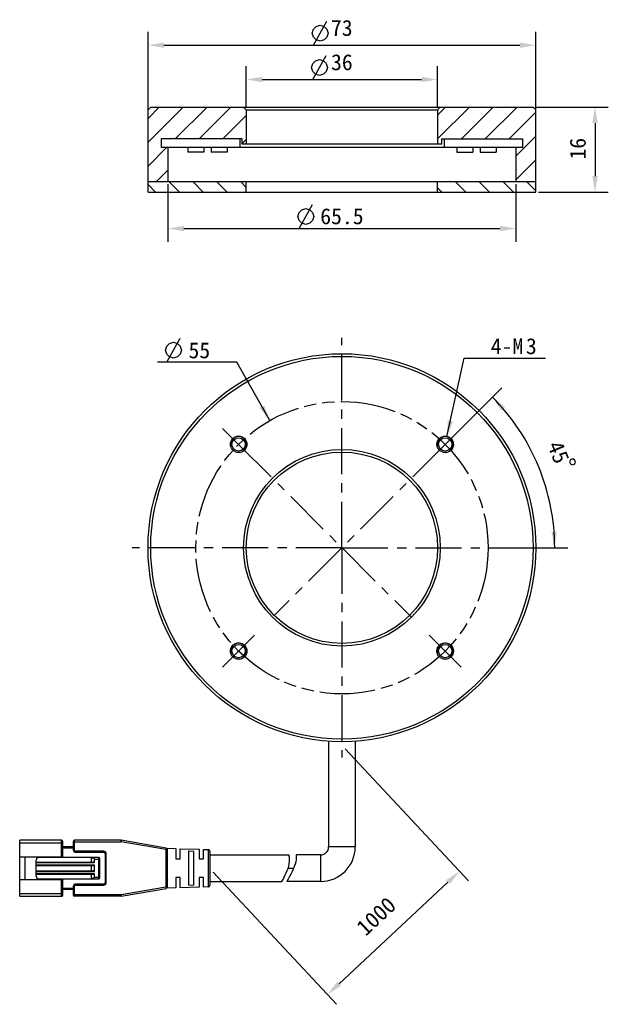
# Model space of a CAD drawing. Header units: millimetres. Extents: x 108 to 219, y 60 to 245.
import ezdxf
from ezdxf.enums import TextEntityAlignment as Align

# ---------------------------------------------------------------- set-up
doc = ezdxf.new("R2010")
doc.units = ezdxf.units.MM
doc.header["$LTSCALE"] = 23.1
doc.header["$PDMODE"] = 3
doc.header["$PDSIZE"] = 8
doc.linetypes.add('CENTER', pattern=[0.6, 0.375, -0.075, 0.075, -0.075])
doc.linetypes.add('PHANTOM', pattern=[0.8, 0.45, -0.05, 0.1, -0.05, 0.1, -0.05])
doc.layers.get('0').update_dxf_attribs({"linetype": 'CONTINUOUS'})
doc.layers.get('Defpoints').update_dxf_attribs({"linetype": 'CONTINUOUS'})
for name, color, linetype in [('00_COMPONENTS', 7, 'CONTINUOUS'), ('03_ALL_AXES', 7, 'CONTINUOUS'), ('07_ALL_HOLES', 7, 'CONTINUOUS'), ('51__DRAFT_DIMS', 7, 'CONTINUOUS')]:
    doc.layers.add(name, color=color, linetype=linetype)
doc.styles.get("Standard").update_dxf_attribs({"font": 'simfang.ttf'})
doc.dimstyles.new('DIMSTYLE_1', dxfattribs={"dimtxt": 3, "dimasz": 3, "dimexe": 2.5, "dimexo": 0.5, "dimgap": 0.75, "dimtad": 1, "dimdsep": 46, "dimtxsty": 'STANDARD', "dimblk": '_FILLED', "dimblk1": '_FILLED', "dimblk2": '_FILLED', "dimcen": 0.09, "dimclrt": 3, "dimazin": 2, "dimtp": 0.3, "dimtm": 0.3, "dimtfac": 1, "dimtofl": 0, "dimtmove": 0, "dimatfit": 3, "dimldrblk": '_FILLED', "dimfxl": 1, "dimtolj": 1, "dimarcsym": 0})
doc.dimstyles.new('DIMSTYLE_2', dxfattribs={"dimtxt": 3, "dimasz": 3, "dimexe": 2.5, "dimexo": 0.5, "dimgap": 0.75, "dimtad": 1, "dimdsep": 46, "dimtxsty": 'STANDARD', "dimblk": '_FILLED', "dimblk1": '_FILLED', "dimblk2": '_FILLED', "dimcen": 0.09, "dimclrt": 3, "dimazin": 2, "dimtp": 0.2, "dimtm": 0.2, "dimtfac": 1, "dimtofl": 0, "dimtmove": 0, "dimatfit": 3, "dimldrblk": '_FILLED', "dimfxl": 1, "dimtolj": 1, "dimarcsym": 0})
doc.dimstyles.new('DIMSTYLE_3', dxfattribs={"dimtxt": 3, "dimasz": 3, "dimexe": 2.5, "dimexo": 0.5, "dimgap": 3, "dimtad": 1, "dimdec": 1, "dimdsep": 46, "dimtxsty": 'STANDARD', "dimblk": '_FILLED', "dimblk1": '_FILLED', "dimblk2": '_FILLED', "dimcen": 0.09, "dimclrt": 3, "dimazin": 2, "dimtp": 0.5, "dimtm": 0.5, "dimtfac": 1, "dimtdec": -1, "dimtofl": 0, "dimtmove": 0, "dimatfit": 3, "dimldrblk": '_FILLED', "dimfxl": 1, "dimtolj": 1, "dimarcsym": 0})
doc.dimstyles.new('DIMSTYLE_4', dxfattribs={"dimtxt": 3, "dimasz": 3, "dimexe": 2.5, "dimexo": 0.5, "dimtad": 1, "dimdsep": 46, "dimtxsty": 'STANDARD', "dimblk": '_FILLED', "dimblk1": '_FILLED', "dimblk2": '_FILLED', "dimcen": 0.09, "dimclrt": 3, "dimazin": 2, "dimtp": 0.1, "dimtm": 0.1, "dimtfac": 1, "dimtofl": 0, "dimtmove": 0, "dimatfit": 1, "dimldrblk": '_FILLED', "dimfxl": 1, "dimtolj": 1, "dimarcsym": 0})

# ---------------------------------------------------------------- blocks, each defined once
blk = doc.blocks.new('_FILLED')
at = {"color": 0, "linetype": 'ByBlock'}
blk.add_solid([(0, 0), (-1, 0.167), (-1, -0.167)], dxfattribs=at)
blk = doc.blocks.new('*D1')
at = {"layer": '51__DRAFT_DIMS', "color": 0, "lineweight": -2}
for p, q in [((131.95, 227.37), (131.95, 242.51)), ((204.95, 227.37), (204.95, 242.51)), ((134.95, 240.01), (201.95, 240.01))]:
    blk.add_line(p, q, dxfattribs=at)
at = {"layer": 'Defpoints', "color": 0}
for p in [(204.95, 240.01), (131.95, 226.87), (204.95, 226.87)]:
    blk.add_point(p, dxfattribs=at)
at = {"layer": '51__DRAFT_DIMS', "color": 0, "linetype": 'ByBlock', "lineweight": -2, "xscale": 3, "yscale": 3, "zscale": 3, "rotation": 180}
blk.add_blockref('_FILLED', (131.95, 240.01), dxfattribs=at)
at = {"layer": '51__DRAFT_DIMS', "color": 0, "linetype": 'ByBlock', "lineweight": -2, "xscale": 3, "yscale": 3, "zscale": 3}
blk.add_blockref('_FILLED', (204.95, 240.01), dxfattribs=at)
at = {"layer": '51__DRAFT_DIMS', "color": 3, "insert": (168.42, 244.76), "char_height": 3, "attachment_point": 2, "line_spacing_factor": 0.9}
blk.add_mtext('\\A1;73', dxfattribs=at)
blk = doc.blocks.new('*D2')
at = {"layer": '51__DRAFT_DIMS', "color": 0, "lineweight": -2}
for p, q in [((150.45, 228.37), (150.45, 236.06)), ((186.45, 228.37), (186.45, 236.06)), ((153.45, 233.56), (183.45, 233.56))]:
    blk.add_line(p, q, dxfattribs=at)
at = {"layer": 'Defpoints', "color": 0}
for p in [(186.45, 233.56), (150.45, 227.87), (186.45, 227.87)]:
    blk.add_point(p, dxfattribs=at)
at = {"layer": '51__DRAFT_DIMS', "color": 0, "linetype": 'ByBlock', "lineweight": -2, "xscale": 3, "yscale": 3, "zscale": 3, "rotation": 180}
blk.add_blockref('_FILLED', (150.45, 233.56), dxfattribs=at)
at = {"layer": '51__DRAFT_DIMS', "color": 0, "linetype": 'ByBlock', "lineweight": -2, "xscale": 3, "yscale": 3, "zscale": 3}
blk.add_blockref('_FILLED', (186.45, 233.56), dxfattribs=at)
at = {"layer": '51__DRAFT_DIMS', "color": 3, "insert": (168.44, 238.31), "char_height": 3, "attachment_point": 2, "line_spacing_factor": 0.9}
blk.add_mtext('\\A1;36', dxfattribs=at)
blk = doc.blocks.new('*D3')
at = {"layer": '51__DRAFT_DIMS', "color": 0, "lineweight": -2}
for p, q in [((204.95, 228.37), (218.59, 228.37)), ((216.09, 225.37), (216.09, 215.37)), ((205.45, 212.37), (218.59, 212.37))]:
    blk.add_line(p, q, dxfattribs=at)
at = {"layer": 'Defpoints', "color": 0}
for p in [(204.45, 228.37), (204.95, 212.37), (216.09, 212.37)]:
    blk.add_point(p, dxfattribs=at)
at = {"layer": '51__DRAFT_DIMS', "color": 0, "linetype": 'ByBlock', "lineweight": -2, "xscale": 3, "yscale": 3, "zscale": 3}
for p, rotation in [((216.09, 228.37), 90), ((216.09, 212.37), 270)]:
    blk.add_blockref('_FILLED', p, dxfattribs=dict(at, rotation=rotation))
at = {"layer": '51__DRAFT_DIMS', "color": 3, "insert": (211.34, 220.53), "char_height": 3, "attachment_point": 2, "rotation": 90, "line_spacing_factor": 0.9}
blk.add_mtext('\\A1;16', dxfattribs=at)
blk = doc.blocks.new('*D4')
at = {"layer": '51__DRAFT_DIMS', "color": 4}
for p, q in [((188.25, 165.25), (198.53, 175.54)), ((196.56, 145.45), (211, 145.45))]:
    blk.add_line(p, q, dxfattribs=at)
for start, end in [(22.5, 45), (0, 22.5)]:
    blk.add_arc((168.45, 145.45), 40.05, start, end, dxfattribs=at)
for points in [[(199.17, 171.91), (196.77, 173.77), (198.44, 171.23)], [(207.88, 148.43), (208.5, 145.45), (208.88, 148.47)]]:
    blk.add_solid(points, dxfattribs=at)
at = {"layer": '51__DRAFT_DIMS', "color": 3}
blk.add_text('45', height=3, rotation=-67.5, dxfattribs=at).set_placement((207.84, 162.85), align=Align.CENTER)
blk = doc.blocks.new('*D5')
at = {"layer": '51__DRAFT_DIMS', "color": 4}
for p, q in [((188.22, 166.36), (191.47, 181.13)), ((191.47, 181.13), (194.97, 181.13)), ((194.97, 181.13), (206.78, 181.13))]:
    blk.add_line(p, q, dxfattribs=at)
at = {"layer": '51__DRAFT_DIMS', "color": 4, "xscale": 3, "yscale": 3, "zscale": 3, "rotation": 257.5763800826}
blk.add_blockref('_FILLED', (188.22, 166.36), dxfattribs=at)
at = {"layer": '51__DRAFT_DIMS', "color": 3}
for s, p in [('4-M', (196.47, 181.88)), ('3', (203.08, 181.88))]:
    blk.add_text(s, height=3, dxfattribs=at).set_placement(p)
blk = doc.blocks.new('*D7')
at = {"color": 4}
for p, q in [((145.15, 180.35), (133.75, 180.35)), ((148.65, 180.35), (145.15, 180.35)), ((154.88, 169.37), (148.65, 180.35))]:
    blk.add_line(p, q, dxfattribs=at)
at = {"color": 4, "xscale": 3, "yscale": 3, "zscale": 3, "rotation": 299.564649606}
blk.add_blockref('_FILLED', (154.88, 169.37), dxfattribs=at)
at = {"color": 3}
blk.add_text('55', height=3, dxfattribs=at).set_placement((143.65, 181.1), align=Align.RIGHT)
blk = doc.blocks.new('*D34')
at = {"layer": '51__DRAFT_DIMS', "color": 0, "lineweight": -2}
for p, q in [((169.08, 107.62), (192.3, 82.75)), ((144.22, 84.42), (167.44, 59.54)), ((167.93, 63.42), (188.4, 82.53))]:
    blk.add_line(p, q, dxfattribs=at)
at = {"layer": 'Defpoints', "color": 0}
for p in [(168.74, 107.99), (143.88, 84.78), (190.59, 84.58)]:
    blk.add_point(p, dxfattribs=at)
at = {"layer": '51__DRAFT_DIMS', "color": 0, "linetype": 'ByBlock', "lineweight": -2, "xscale": 3, "yscale": 3, "zscale": 3}
for p, rotation in [((190.59, 84.58), 43.0300436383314), ((165.73, 61.37), 223.0300436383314)]:
    blk.add_blockref('_FILLED', p, dxfattribs=dict(at, rotation=rotation))
at = {"layer": '51__DRAFT_DIMS', "color": 3, "insert": (174.9, 76.11), "char_height": 3, "attachment_point": 5, "rotation": 43.03}
blk.add_mtext('\\A1;1000{}{{\\H0.7x;}{}}', dxfattribs=at)
blk = doc.blocks.new('*D35')
at = {"layer": '51__DRAFT_DIMS', "color": 0, "lineweight": -2}
for p, q in [((135.7, 213.87), (135.7, 203.02)), ((201.2, 213.87), (201.2, 203.02)), ((138.7, 205.52), (198.2, 205.52))]:
    blk.add_line(p, q, dxfattribs=at)
at = {"layer": 'Defpoints', "color": 0}
for p in [(135.7, 214.37), (201.2, 214.37), (201.2, 205.52)]:
    blk.add_point(p, dxfattribs=at)
at = {"layer": '51__DRAFT_DIMS', "color": 0, "linetype": 'ByBlock', "lineweight": -2, "xscale": 3, "yscale": 3, "zscale": 3, "rotation": 180}
blk.add_blockref('_FILLED', (135.7, 205.52), dxfattribs=at)
at = {"layer": '51__DRAFT_DIMS', "color": 0, "linetype": 'ByBlock', "lineweight": -2, "xscale": 3, "yscale": 3, "zscale": 3}
blk.add_blockref('_FILLED', (201.2, 205.52), dxfattribs=at)
at = {"layer": '51__DRAFT_DIMS', "color": 3, "insert": (168.45, 207.8), "char_height": 3, "attachment_point": 5}
blk.add_mtext('\\A1;65.5', dxfattribs=at)

msp = doc.modelspace()

# ---------------------------------------------------------------- hatches: boundary and pattern name
h = msp.add_hatch()
h.set_pattern_fill('ANSI31', color=256)
h.paths.add_polyline_path([(134.44915, 220.7683), (134.44915, 222.3683), (149.19915, 222.3683), (149.64915, 222.3683), (149.64915, 221.3683), (150.44915, 221.3683), (150.44915, 227.8683), (149.94915, 228.3683), (132.44915, 228.3683), (131.94915, 227.8683), (131.94915, 214.3683), (135.69915, 214.3683), (135.69915, 220.7683)])
h.paths.add_polyline_path([(201.19915, 214.3683), (204.94915, 214.3683), (204.94915, 227.8683), (204.44915, 228.3683), (186.94915, 228.3683), (186.44915, 227.8683), (186.44915, 221.3683), (187.24915, 221.3683), (187.24915, 222.3683), (187.69915, 222.3683), (202.44915, 222.3683), (202.44915, 220.7683), (201.19915, 220.7683)])
h = msp.add_hatch()
h.set_pattern_fill('ANSI31', color=256, angle=90)
h.paths.add_polyline_path([(131.94915, 212.3683), (150.44915, 212.3683), (150.44915, 214.3683), (135.69915, 214.3683), (131.94915, 214.3683)])
h.paths.add_polyline_path([(204.94915, 212.3683), (204.94915, 214.3683), (201.19915, 214.3683), (186.44915, 214.3683), (186.44915, 212.3683)])

# ---------------------------------------------------------------- linework, layer by layer
at = {"color": 3}
for p, q in [((163.08351, 240.00537), (165.58351, 244.50537)), ((162.9876, 233.55944), (165.4876, 238.05943)), ((160.38597, 205.52129), (162.88598, 210.02128)), ((135.4953, 180.35382), (137.9953, 184.85381))]:
    msp.add_line(p, q, dxfattribs=at)
for p, q in [((149.64915, 221.3683), (149.64915, 222.3683)), ((187.24915, 221.3683), (187.24915, 222.3683))]:
    msp.add_line(p, q)
for points in [[(162.8335, 242.25538), (163.08351, 243.00537), (163.5835, 243.50537), (164.33351, 243.75537), (165.08351, 243.50537), (165.58351, 243.00537), (165.8335, 242.25538), (165.58351, 241.50537), (165.08351, 241.00537), (164.33351, 240.75537), (163.5835, 241.00537), (163.08351, 241.50537), (162.8335, 242.25538)], [(162.73759, 235.80944), (162.9876, 236.55944), (163.48759, 237.05943), (164.2376, 237.30944), (164.98759, 237.05943), (165.4876, 236.55944), (165.73759, 235.80944), (165.4876, 235.05943), (164.98759, 234.55944), (164.2376, 234.30944), (163.48759, 234.55944), (162.9876, 235.05943), (162.73759, 235.80944)], [(160.13597, 207.77129), (160.38597, 208.52129), (160.88597, 209.02128), (161.63597, 209.27128), (162.38597, 209.02128), (162.88598, 208.52129), (163.13597, 207.77129), (162.88598, 207.02128), (162.38597, 206.52129), (161.63597, 206.27128), (160.88597, 206.52129), (160.38597, 207.02128), (160.13597, 207.77129)], [(135.24529, 182.60383), (135.4953, 183.35382), (135.99529, 183.85382), (136.7453, 184.10382), (137.4953, 183.85382), (137.9953, 183.35382), (138.24529, 182.60383), (137.9953, 181.85382), (137.4953, 181.35382), (136.7453, 181.10382), (135.99529, 181.35382), (135.4953, 181.85382), (135.24529, 182.60383)]]:
    msp.add_lwpolyline(points, dxfattribs=at)
at = {"layer": '00_COMPONENTS', "color": 7}
for p, q in [((132.44915, 228.3683), (131.94915, 227.8683)), ((132.44915, 228.3683), (204.44915, 228.3683)), ((150.44915, 227.8683), (149.94915, 228.3683)), ((186.44915, 227.8683), (186.94915, 228.3683)), ((204.44915, 228.3683), (204.94915, 227.8683)), ((131.94915, 212.3683), (131.94915, 227.8683)), ((150.44915, 227.8683), (150.44915, 221.3683)), ((150.44915, 227.8683), (186.44915, 227.8683)), ((186.44915, 227.8683), (186.44915, 221.3683)), ((204.94915, 212.3683), (204.94915, 227.8683)), ((134.44915, 222.3683), (134.44915, 220.7683)), ((149.64915, 222.3683), (134.44915, 222.3683)), ((149.19915, 222.3683), (149.19915, 220.7683)), ((187.24915, 222.3683), (202.44915, 222.3683)), ((187.69915, 222.3683), (187.69915, 220.7683)), ((202.44915, 222.3683), (202.44915, 220.7683)), ((202.44915, 220.7683), (134.44915, 220.7683)), ((135.69915, 220.7683), (135.69915, 214.3683)), ((139.43917, 220.7683), (139.43917, 219.8935)), ((139.4452, 220.7683), (139.4452, 219.8935)), ((142.44238, 220.7683), (142.44238, 219.8935)), ((143.82266, 220.7683), (143.82266, 219.8935)), ((143.8287, 220.7683), (143.8287, 219.8935)), ((146.82588, 220.7683), (146.82588, 219.8935)), ((187.24915, 221.3683), (149.64915, 221.3683)), ((190.07242, 220.7683), (190.07242, 219.8935)), ((193.0696, 220.7683), (193.0696, 219.8935)), ((193.07564, 220.7683), (193.07564, 219.8935)), ((194.45592, 220.7683), (194.45592, 219.8935)), ((197.4531, 220.7683), (197.4531, 219.8935)), ((197.45913, 220.7683), (197.45913, 219.8935)), ((201.19915, 220.7683), (201.19915, 214.3683)), ((142.44238, 219.8935), (139.43917, 219.8935)), ((146.82588, 219.8935), (143.82266, 219.8935)), ((190.07242, 219.8935), (193.07564, 219.8935)), ((194.45592, 219.8935), (197.45913, 219.8935)), ((131.94915, 214.3683), (204.94915, 214.3683)), ((150.44915, 212.3683), (150.44915, 214.3683)), ((186.44915, 212.3683), (186.44915, 214.3683)), ((131.94915, 212.3683), (204.94915, 212.3683)), ((165.94915, 109.05514), (165.94915, 89.15361)), ((170.94915, 109.05514), (170.94915, 89.15361)), ((107.78941, 79.90361), (107.78941, 90.40361)), ((115.68941, 90.40361), (107.78941, 90.40361)), ((115.88941, 87.27861), (115.88941, 90.20361)), ((117.88941, 89.15361), (115.88941, 89.15361)), ((117.88941, 88.45361), (117.88941, 90.20361)), ((126.86373, 90.40361), (118.08941, 90.40361)), ((135.34038, 88.94655), (126.91473, 90.39925)), ((107.78941, 87.27861), (115.88941, 87.27861)), ((108.78941, 87.27861), (108.78941, 83.02861)), ((122.68941, 87.15361), (111.38941, 87.15361)), ((114.78941, 87.15361), (114.78941, 87.27861)), ((118.18941, 88.15361), (123.58941, 88.15361)), ((121.28941, 87.15361), (121.28941, 87.13646)), ((121.28941, 86.30361), (121.28941, 87.13646)), ((123.88941, 87.85361), (123.88941, 82.45361)), ((135.44374, 88.90817), (137.18941, 88.85361)), ((135.58941, 81.65631), (135.58941, 88.65092)), ((137.18941, 88.85361), (137.18941, 86.90374)), ((137.98941, 88.82861), (141.58941, 88.71611)), ((137.98941, 86.90361), (137.98941, 88.82861)), ((139.58941, 88.32807), (139.58941, 81.97916)), ((140.58941, 88.29234), (139.58941, 88.32807)), ((140.58941, 82.01474), (140.58941, 88.29234)), ((141.58941, 88.71611), (141.58941, 86.90375)), ((142.38902, 88.69113), (143.29878, 88.6627)), ((142.38902, 86.90361), (142.38902, 88.69113)), ((143.58941, 88.36297), (143.58941, 81.94426)), ((143.58941, 87.65361), (158.48059, 87.65361)), ((164.44915, 87.65361), (159.81465, 87.65361)), ((110.88941, 83.65361), (110.88941, 86.65361)), ((110.88941, 86.30361), (121.58941, 86.30361)), ((110.88941, 85.65361), (121.58941, 85.65361)), ((121.28941, 84.65361), (121.28941, 85.65361)), ((121.88941, 86.20361), (121.88941, 86.85361)), ((121.88941, 84.55361), (121.88941, 85.75361)), ((122.88941, 83.35361), (122.88941, 86.95361)), ((137.18941, 86.90361), (137.98941, 86.90361)), ((141.58941, 86.90361), (142.38902, 86.90361)), ((110.88941, 84.65361), (121.58941, 84.65361)), ((110.88941, 84.00361), (121.58941, 84.00361)), ((121.28941, 83.15361), (121.28941, 84.00361)), ((121.88941, 83.45361), (121.88941, 84.10361)), ((137.18941, 83.40361), (137.18941, 81.45361)), ((137.98941, 83.40361), (137.18942, 83.40361)), ((137.98941, 81.47861), (137.98941, 83.40348)), ((142.38902, 83.40361), (141.58941, 83.40361)), ((141.58941, 83.40361), (141.58941, 81.59111)), ((142.38902, 81.6161), (142.38902, 83.40347)), ((107.78941, 83.02861), (115.88941, 83.02861)), ((111.38941, 83.15361), (122.68941, 83.15361)), ((114.78941, 83.02861), (114.78941, 83.15361)), ((115.88941, 80.10361), (115.88941, 83.02861)), ((117.88941, 80.10361), (117.88941, 81.85361)), ((123.58941, 82.15361), (118.18941, 82.15361)), ((141.58941, 81.59111), (137.98941, 81.47861)), ((139.58941, 81.97916), (140.58942, 82.01474)), ((143.29878, 81.64453), (142.38902, 81.6161)), ((143.58941, 82.65361), (157.15994, 82.65361)), ((164.44915, 82.65361), (158.10302, 82.65361)), ((107.78941, 79.90361), (115.68941, 79.90361)), ((117.88941, 81.15361), (115.88941, 81.15361)), ((126.86371, 79.90361), (118.08941, 79.90361)), ((126.91471, 79.90798), (135.34038, 81.36068)), ((137.18941, 81.45361), (135.44377, 81.39906))]:
    msp.add_line(p, q, dxfattribs=at)
at = {"layer": '00_COMPONENTS', "color": 4}
for p, q in [((107.78941, 89.90361), (115.88941, 89.90361)), ((115.68941, 87.27861), (115.68941, 90.40361)), ((117.88941, 88.95361), (115.88941, 88.95361)), ((117.88941, 90.10361), (126.86373, 90.10361)), ((118.08941, 88.45361), (118.08941, 90.40361)), ((126.86373, 90.40361), (126.86373, 90.10361)), ((126.86373, 90.10361), (126.91473, 90.39925)), ((135.28941, 88.65091), (126.86373, 90.10361)), ((135.34038, 88.94655), (135.28941, 88.65091)), ((170.94915, 89.15361), (165.94915, 89.15361)), ((117.88941, 88.45361), (118.08941, 88.45361)), ((118.18941, 88.35361), (118.18941, 88.15361)), ((123.58941, 88.35361), (118.18941, 88.35361)), ((122.68941, 83.15361), (122.68941, 87.15361)), ((123.58941, 88.35361), (123.58941, 88.15361)), ((124.08941, 87.85361), (123.88941, 87.85361)), ((124.08941, 82.45361), (124.08941, 87.85361)), ((135.28941, 88.65091), (135.58941, 88.65092)), ((135.28941, 88.65091), (135.28941, 81.65632)), ((143.29878, 88.6627), (143.29878, 81.64453)), ((164.44915, 82.65361), (164.44915, 87.65361)), ((110.88941, 86.20361), (121.88941, 86.20361)), ((121.88941, 85.75361), (110.88941, 85.75361)), ((121.88941, 86.85361), (122.88941, 86.85361)), ((110.88941, 84.55361), (121.88941, 84.55361)), ((121.88941, 84.10361), (110.88941, 84.10361)), ((121.88941, 83.45361), (122.88941, 83.45361)), ((158.31997, 85.15361), (159.36404, 85.15361)), ((115.68941, 79.90361), (115.68941, 83.02861)), ((118.08941, 81.85361), (117.88941, 81.85361)), ((118.08941, 79.90361), (118.08941, 81.85361)), ((118.18941, 82.15361), (118.18941, 81.95361)), ((118.18941, 81.95361), (123.58941, 81.95361)), ((123.58941, 81.95361), (123.58941, 82.15361)), ((124.08941, 82.45361), (123.88941, 82.45361)), ((126.86373, 80.20361), (135.28941, 81.65632)), ((135.58941, 81.65632), (135.28941, 81.65632)), ((135.28941, 81.65632), (135.34038, 81.36068)), ((107.78941, 80.40361), (115.88941, 80.40361)), ((117.88941, 81.35361), (115.88941, 81.35361)), ((117.88941, 80.20361), (126.86373, 80.20361)), ((126.86373, 80.05353), (126.86371, 79.90361)), ((126.91471, 79.90798), (126.86373, 80.20361)), ((126.86373, 80.20361), (126.86373, 80.05353))]:
    msp.add_line(p, q, dxfattribs=at)
at = {"layer": '00_COMPONENTS', "color": 7}
for centre, radius in [((168.44915, 145.45361), 36.5), ((168.44915, 145.45361), 36), ((149.00371, 164.89905), 1.55), ((149.00371, 164.89905), 1.25), ((187.89459, 164.89905), 1.55), ((187.89459, 164.89905), 1.25), ((168.44915, 145.45361), 18.5), ((168.44915, 145.45361), 18), ((149.00371, 126.00818), 1.55), ((149.00371, 126.00818), 1.25), ((187.89459, 126.00818), 1.55), ((187.89459, 126.00818), 1.25)]:
    msp.add_circle(centre, radius, dxfattribs=at)
at = {"layer": '00_COMPONENTS', "color": 4}
for centre, radius, start, end in [((149.00371, 164.89905), 1.5, 255, 195), ((187.89459, 164.89905), 1.5, 255, 195), ((149.00371, 126.00818), 1.5, 255, 195), ((187.89459, 126.00818), 1.5, 255, 195), ((118.18941, 88.45361), 0.1, 180, 270), ((123.58941, 87.85361), 0.49999, 0, 89.9999997), ((118.18941, 81.85361), 0.1, 90, 180), ((123.58941, 82.45361), 0.49999, 270, 0)]:
    msp.add_arc(centre, radius, start, end, dxfattribs=at)
at = {"layer": '00_COMPONENTS', "color": 7}
for centre, radius, start, end in [((115.68941, 90.20361), 0.2, 359.9998736, 89.9999992), ((118.08941, 90.20361), 0.2, 90, 179.9999991), ((126.86373, 90.10361), 0.3, 80.2090251, 90.0001031), ((135.28941, 88.65091), 0.3, 0.0062155, 80.2176628), ((164.44915, 89.15361), 6.5, 270, 0), ((164.44915, 89.15361), 1.5, 270, 0), ((111.38941, 86.65361), 0.5, 90, 180), ((118.18941, 88.45361), 0.3, 180.0000012, 269.9999993), ((121.02911, 84.92434), 2.22738, 81.7052966, 83.2889845), ((122.68941, 86.95361), 0.2, 0, 89.9999992), ((123.58941, 87.85361), 0.3, 0.0000012, 89.9999999), ((143.28941, 88.36284), 0.3, 0.0527126, 88.2099508), ((111.38941, 83.65361), 0.5, 180, 269.9999997), ((118.18941, 81.85361), 0.3, 90.000001, 179.9999988), ((122.68941, 83.35361), 0.2, 270.0000001, 0), ((123.58941, 82.45361), 0.3, 270.0000008, 0), ((135.28941, 81.65632), 0.3, 279.7867878, 359.9999988), ((143.28941, 81.94438), 0.3, 271.7900492, 359.9472874), ((115.68941, 80.10361), 0.2, 270.0000001, 0.0001264), ((118.08941, 80.10361), 0.2, 180, 270), ((126.86373, 80.20361), 0.3, 269.9914321, 279.7825102)]:
    msp.add_arc(centre, radius, start, end, dxfattribs=at)
for centre, start_param, end_param in [((121.58941, 86.20361), 0.000000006, 1.570796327), ((121.58941, 85.75361), -1.570796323, 0), ((121.58941, 84.55361), 0, 1.570796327), ((121.58941, 84.10361), -1.570796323, 0)]:
    msp.add_ellipse(centre, major_axis=(0.3, 0), ratio=0.333333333, start_param=start_param, end_param=end_param, dxfattribs=at)
for points, knots in [([(121.35044, 87.12842), (121.40262, 87.1208), (121.50657, 87.10172), (121.63399, 87.06554), (121.73206, 87.02479), (121.80204, 86.98569), (121.85426, 86.94164), (121.88337, 86.89506), (121.88941, 86.8674), (121.88941, 86.85361)], [0, 0, 0, 0, 0.247503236, 0.495508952, 0.619999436, 0.745055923, 0.871163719, 0.93528426, 1, 1, 1, 1]), ([(157.15994, 82.65361), (157.73371, 83.72468), (158.63595, 85.45649), (158.64772, 87.10085), (158.48059, 87.65361)], [0, 0, 0, 0, 0.648671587, 1, 1, 1, 1]), ([(159.81465, 87.65361), (159.88014, 87.24531), (159.77222, 85.62538), (158.73975, 83.84378), (158.10302, 82.65361)], [0, 0, 0, 0, 0.265043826, 1, 1, 1, 1]), ([(121.88941, 83.45361), (121.88941, 83.43851), (121.88208, 83.40822), (121.85648, 83.37073), (121.82404, 83.34003), (121.77608, 83.30598), (121.7109, 83.2725), (121.60216, 83.23117), (121.46137, 83.19538), (121.34685, 83.17754), (121.28941, 83.17077)], [0, 0, 0, 0, 0.064660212, 0.128693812, 0.192057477, 0.25497255, 0.379941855, 0.504393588, 0.752416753, 1, 1, 1, 1])]:
    msp.add_open_spline(points, degree=3, knots=knots, dxfattribs=at)
at = {"layer": '03_ALL_AXES', "color": 1, "linetype": 'CENTER'}
for q in [(168.44915, 184.95361), (128.94915, 145.45361), (168.44915, 105.95361), (207.94915, 145.45361)]:
    msp.add_line((168.44915, 145.45361), q, dxfattribs=at)
at = {"layer": '07_ALL_HOLES', "color": 1, "linetype": 'CENTER'}
for p, q in [((149.00371, 164.89905), (145.99851, 167.90425)), ((187.89459, 164.89905), (190.89979, 167.90425)), ((149.00371, 164.89905), (181.53423, 132.36853)), ((187.89459, 164.89905), (155.68758, 132.69204)), ((149.00371, 126.00818), (152.00892, 129.01338)), ((187.89459, 126.00818), (184.88938, 129.01338)), ((149.00371, 126.00818), (145.99851, 123.00297)), ((187.89459, 126.00818), (190.89979, 123.00297))]:
    msp.add_line(p, q, dxfattribs=at)
at = {"layer": '07_ALL_HOLES', "color": 1, "linetype": 'PHANTOM'}
msp.add_circle((168.44915, 145.45361), 27.5, dxfattribs=at)
at = {"layer": '51__DRAFT_DIMS', "color": 3}
msp.add_lwpolyline([(211.91287, 162.15463), (211.45093, 161.96328), (211.31563, 161.63664), (211.50698, 161.1747), (211.83362, 161.0394), (212.29555, 161.23074), (212.43086, 161.55739), (212.23952, 162.01933), (211.91287, 162.15463)], dxfattribs=at)
at = {"layer": '51__DRAFT_DIMS', "color": 4}
msp.add_arc((187.89459, 164.89905), 1.5, 59.1414313, 90, dxfattribs=at)

# ---------------------------------------------------------------- dimensions: what is measured, and where the dimension line sits
at = {"color": 4}
dim = msp.add_diameter_dim_2p(p1=(154.8805, 169.3731), p2=(182.0178, 121.53413), text='%%c<>', dimstyle='DIMSTYLE_4', override={"dimtih": 1, "dimtoh": 1, "dimpost": '<>'}, dxfattribs=at)
dim.commit()
dim.dimension.update_dxf_attribs({"geometry": '*D7', "text_midpoint": (141.44842, 182.60382), "dimtype": 163})
at = {"layer": '51__DRAFT_DIMS', "color": 4}
for base, p1, p2, picture, middle in [((204.94915, 240.00537), (131.94915, 226.8683), (204.94915, 226.8683), '*D1', (168.41692, 240.00537)), ((186.44915, 233.55944), (150.44915, 227.8683), (186.44915, 227.8683), '*D2', (168.44036, 233.55944))]:
    dim = msp.add_linear_dim(base=base, p1=p1, p2=p2, dimstyle='DIMSTYLE_1', dxfattribs=at)
    dim.commit()
    dim.dimension.update_dxf_attribs({"geometry": picture, "text_midpoint": middle, "dimtype": 160})
dim = msp.add_linear_dim(base=(216.0933, 212.3683), p1=(204.44915, 228.3683), p2=(204.94915, 212.3683), angle=270, dimstyle='DIMSTYLE_2', dxfattribs=at)
dim.commit()
dim.dimension.update_dxf_attribs({"geometry": '*D3', "text_midpoint": (216.0933, 220.52781), "dimtype": 160})
dim = msp.add_linear_dim(base=(201.19915, 205.52129), p1=(135.69915, 214.3683), p2=(201.19915, 214.3683), dimstyle='DIMSTYLE_2', override={"dimtxsty": 'STANDARD', "dimldrblk": '_FILLED'}, dxfattribs=at)
dim.commit()
dim.dimension.update_dxf_attribs({"geometry": '*D35', "text_midpoint": (168.44915, 207.797)})
dim = msp.add_diameter_dim_2p(p1=(188.21729, 166.36393), p2=(187.57188, 163.43417), text='4-M<>', dimstyle='DIMSTYLE_4', override={"dimtih": 1, "dimtoh": 1, "dimpost": '<>'}, dxfattribs=at)
dim.commit()
dim.dimension.update_dxf_attribs({"geometry": '*D5', "text_midpoint": (200.87621, 183.37888), "dimtype": 163})
dim = msp.add_angular_dim_2l(base=(205.44724, 160.77872), line1=((195.65542, 145.45361), (196.05589, 145.45361)), line2=((187.61142, 164.61588), (187.89459, 164.89905)), dimstyle='DIMSTYLE_3', dxfattribs=at)
dim.commit()
dim.dimension.update_dxf_attribs({"geometry": '*D4', "text_midpoint": (205.09398, 161.60521), "dimtype": 162})
dim = msp.add_linear_dim(base=(190.59379, 84.57782), p1=(143.87918, 84.7832), p2=(168.73893, 107.98966), angle=43.0300436, text='1000{}{{\\H0.7x;}{}}', dimstyle='DIMSTYLE_3', override={"dimdec": 4, "dimtxsty": 'STANDARD'}, dxfattribs=at)
dim.commit()
dim.dimension.update_dxf_attribs({"geometry": '*D34', "text_midpoint": (177.98637, 72.80884), "dimtype": 161})

doc.saveas('drawing.dxf')
